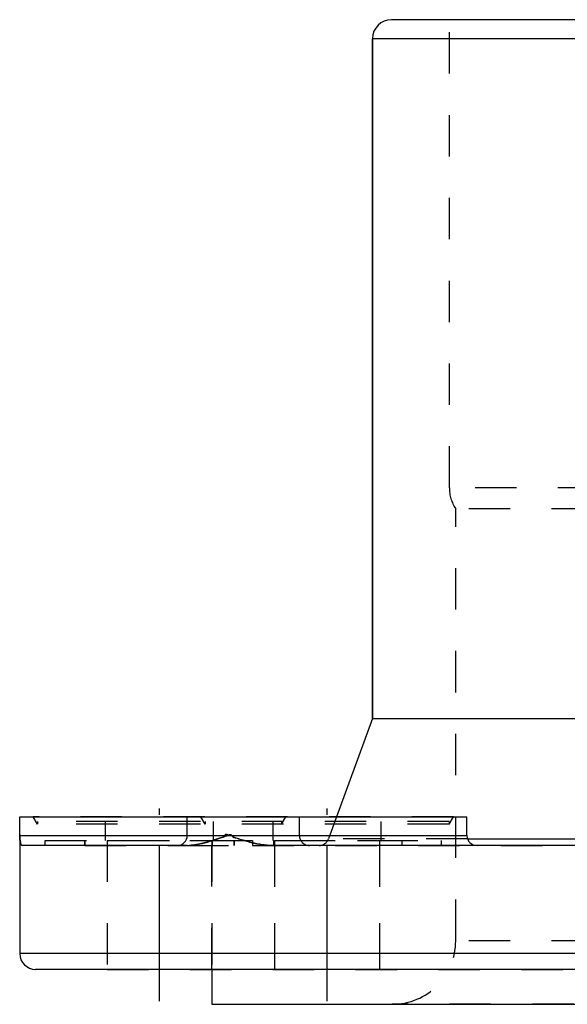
# Model space of a CAD drawing. Header units: millimetres. Extents: x 388 to 612, y 402 to 598.
# Tile 1 of 4: x 388 to 474, y 422 to 578. Entities that reach past the tile are written whole.
import ezdxf

# ---------------------------------------------------------------- set-up
doc = ezdxf.new("R2010")
doc.units = ezdxf.units.MM
doc.header["$LTSCALE"] = 65.185185
doc.linetypes.add('CENTER', pattern=[0.6, 0.375, -0.075, 0.075, -0.075])
doc.linetypes.add('HIDDEN', pattern=[0.2, 0.1, -0.1])
for name, color, linetype in [('BOHRUNG', 7, 'CONTINUOUS'), ('KOERPER', 7, 'CONTINUOUS'), ('KONST.EL_MIT_GEO', 7, 'CONTINUOUS')]:
    doc.layers.add(name, color=color, linetype=linetype)

msp = doc.modelspace()

# ---------------------------------------------------------------- linework, layer by layer
at = {"layer": 'BOHRUNG', "color": 2, "linetype": 'CENTER'}
for p, q in [((410, 423), (410, 453.3)), ((436.36, 423), (436.36, 453.3))]:
    msp.add_line(p, q, dxfattribs=at)
at = {"layer": 'BOHRUNG', "color": 8, "linetype": 'HIDDEN'}
for p, q in [((401.75, 448.3), (401.75, 428)), ((418.25, 448.3), (418.25, 428)), ((428.11, 448.3), (428.11, 428)), ((444.61, 448.3), (444.61, 428)), ((401.75, 428), (598.25, 428))]:
    msp.add_line(p, q, dxfattribs=at)
at = {"layer": 'KOERPER', "color": 7, "linetype": 'Continuous'}
for p, q in [((443.5, 467.5), (443.5, 574.5)), ((443.5, 467.5), (437.86, 452)), ((443.5, 467.5), (556.5, 467.5)), ((388, 449.1), (388, 452)), ((388, 452), (458.36, 452)), ((414.36, 449.1), (414.36, 452)), ((458.36, 449.1), (458.36, 452)), ((458.46, 448.55), (477.9, 448.55)), ((418.25, 428), (418.25, 422.5)), ((418.25, 422.5), (581.75, 422.5))]:
    msp.add_line(p, q, dxfattribs=at)
at = {"layer": 'KOERPER', "color": 8, "linetype": 'HIDDEN'}
for p, q in [((432, 449.1), (432, 452)), ((437.86, 452), (436.6, 448.55)), ((398.25, 448.3), (398.25, 447.5)), ((401.75, 448.3), (401.75, 428)), ((401.75, 448.3), (418.25, 448.3)), ((418.25, 428), (418.25, 448.3)), ((421.75, 448.3), (421.75, 447.5)), ((424.61, 448.3), (424.61, 447.5)), ((428.11, 448.3), (444.61, 448.3)), ((458.46, 448.55), (436.6, 448.55)), ((448.11, 448.3), (448.11, 447.5)), ((398.25, 447.5), (421.75, 447.5)), ((424.61, 447.5), (575.39, 447.5)), ((428.11, 447.5), (428.11, 428)), ((444.61, 447.5), (444.61, 428))]:
    msp.add_line(p, q, dxfattribs=at)
msp.add_arc((435.1, 449.1), 1.6, 270, 340, dxfattribs=at)
at = {"layer": 'KONST.EL_MIT_GEO', "color": 7, "linetype": 'Continuous'}
for p, q in [((553.5, 577.5), (446.5, 577.5)), ((443.5, 574.5), (443.5, 467.5)), ((556.5, 574.5), (443.5, 574.5)), ((388, 449.1), (388, 430.5)), ((388, 449.1), (458.36, 449.1)), ((414.36, 447.5), (388.41, 447.5)), ((490.48, 447.5), (427.82, 447.5)), ((612, 430.5), (388, 430.5)), ((609.5, 428), (390.5, 428))]:
    msp.add_line(p, q, dxfattribs=at)
at = {"layer": 'KONST.EL_MIT_GEO', "color": 8, "linetype": 'HIDDEN'}
for p, q in [((455.6, 503.82), (455.6, 577.5)), ((544.4, 503.82), (455.6, 503.82)), ((456.6, 432.5), (456.6, 500.5)), ((543.4, 500.5), (456.6, 500.5)), ((390.8, 450.85), (390.13, 452)), ((456.23, 452), (390.13, 452)), ((390.8, 451.3), (390.8, 450.85)), ((455.56, 451.3), (390.8, 451.3)), ((401.5, 448.3), (401.5, 451.3)), ((417.16, 450.85), (416.49, 452)), ((417.16, 451.3), (417.16, 450.85)), ((418.5, 448.3), (418.5, 451.3)), ((427.86, 448.3), (427.86, 451.3)), ((429.2, 450.85), (429.87, 452)), ((429.2, 451.3), (429.2, 450.85)), ((444.86, 448.3), (444.86, 451.3)), ((455.56, 450.85), (456.23, 452)), ((455.56, 451.3), (455.56, 450.85)), ((455.56, 450.85), (390.8, 450.85)), ((392, 447.5), (392, 448.3)), ((392, 448.3), (454.36, 448.3)), ((398.25, 447.5), (398.25, 448.3)), ((418.36, 447.5), (418.36, 448.3)), ((421.75, 447.5), (421.75, 448.3)), ((428, 447.5), (428, 448.3)), ((454.36, 447.5), (454.36, 448.3)), ((414.36, 447.5), (427.82, 447.5)), ((543.4, 432.5), (456.6, 432.5)), ((553.4, 422.5), (446.6, 422.5))]:
    msp.add_line(p, q, dxfattribs=at)
at = {"layer": 'KONST.EL_MIT_GEO', "color": 7, "linetype": 'Continuous'}
for centre, radius, start, end in [((446.5, 574.5), 3, 90, 180), ((412.76, 449.1), 1.6, 270, 360), ((459.96, 449.1), 1.6, 180, 270), ((390.5, 430.5), 2.5, 180, 270)]:
    msp.add_arc(centre, radius, start, end, dxfattribs=at)
at = {"layer": 'KONST.EL_MIT_GEO', "color": 8, "linetype": 'HIDDEN'}
for centre, radius, start, end in [((461.6, 503.82), 6, 180, 213.5573), ((433.6, 449.1), 1.6, 180, 270), ((446.6, 432.5), 10, 270, 360)]:
    msp.add_arc(centre, radius, start, end, dxfattribs=at)
at = {"layer": 'KONST.EL_MIT_GEO', "color": 7, "linetype": 'Continuous'}
for points, knots in [([(388, 449.1), (388, 449.14), (388, 449.16), (388, 449.23), (388, 449.21), (388, 449.15), (388, 449), (388, 448.79), (388.02, 448.56), (388.05, 448.3), (388.11, 447.99), (388.17, 447.72), (388.32, 447.5), (388.41, 447.5)], [0, 0, 0, 0, 0.062905, 0.066521, 0.068688, 0.091432, 0.184173, 0.273864, 0.408848, 0.544876, 0.671149, 0.876954, 1, 1, 1, 1]), ([(414.36, 447.5), (414.89, 447.5), (415.96, 447.63), (418.12, 448.17), (419.72, 448.73), (420.8, 449.1)], [0, 0, 0, 0, 0.237683, 0.484247, 1, 1, 1, 1]), ([(420.8, 449.1), (420.86, 449.16), (420.96, 449.23), (421.12, 449.26), (421.23, 449.22), (421.32, 449.13), (421.42, 448.99), (421.54, 448.82), (421.77, 448.73), (422.07, 448.7), (422.43, 448.55), (422.86, 448.42), (423.44, 448.25), (424.17, 448.04), (425.07, 447.83), (425.97, 447.65), (426.89, 447.53), (427.51, 447.5), (427.82, 447.5)], [0, 0, 0, 0, 0.033099, 0.048125, 0.062558, 0.078809, 0.096988, 0.132292, 0.162765, 0.19338, 0.254335, 0.315509, 0.376885, 0.500171, 0.624127, 0.74871, 0.873952, 1, 1, 1, 1])]:
    msp.add_open_spline(points, degree=3, knots=knots, dxfattribs=at)
at = {"layer": 'KONST.EL_MIT_GEO', "color": 8, "linetype": 'HIDDEN'}
for points, knots in [([(388.41, 447.5), (388.33, 447.5), (388.17, 447.72), (388.04, 448.24), (388, 448.74), (388, 449.1)], [0, 0, 0, 0, 0.140247, 0.374339, 1, 1, 1, 1]), ([(420.8, 449.1), (420.75, 449.16), (420.64, 449.23), (420.49, 449.26), (420.38, 449.22), (420.29, 449.13), (420.19, 448.99), (420.07, 448.82), (419.85, 448.73), (419.55, 448.7), (419.22, 448.55), (418.8, 448.42), (418.26, 448.25), (417.58, 448.04), (416.77, 447.83), (415.96, 447.65), (415.16, 447.53), (414.62, 447.5), (414.36, 447.5)], [0, 0, 0, 0, 0.035728, 0.051885, 0.067385, 0.084866, 0.104433, 0.142327, 0.174681, 0.206963, 0.270843, 0.334333, 0.397385, 0.522108, 0.644832, 0.765399, 0.883741, 1, 1, 1, 1]), ([(427.82, 447.5), (426.61, 447.5), (424.21, 447.95), (421.93, 448.71), (420.8, 449.1)], [0, 0, 0, 0, 0.505237, 1, 1, 1, 1])]:
    msp.add_open_spline(points, degree=3, knots=knots, dxfattribs=at)

doc.saveas('drawing.dxf')
